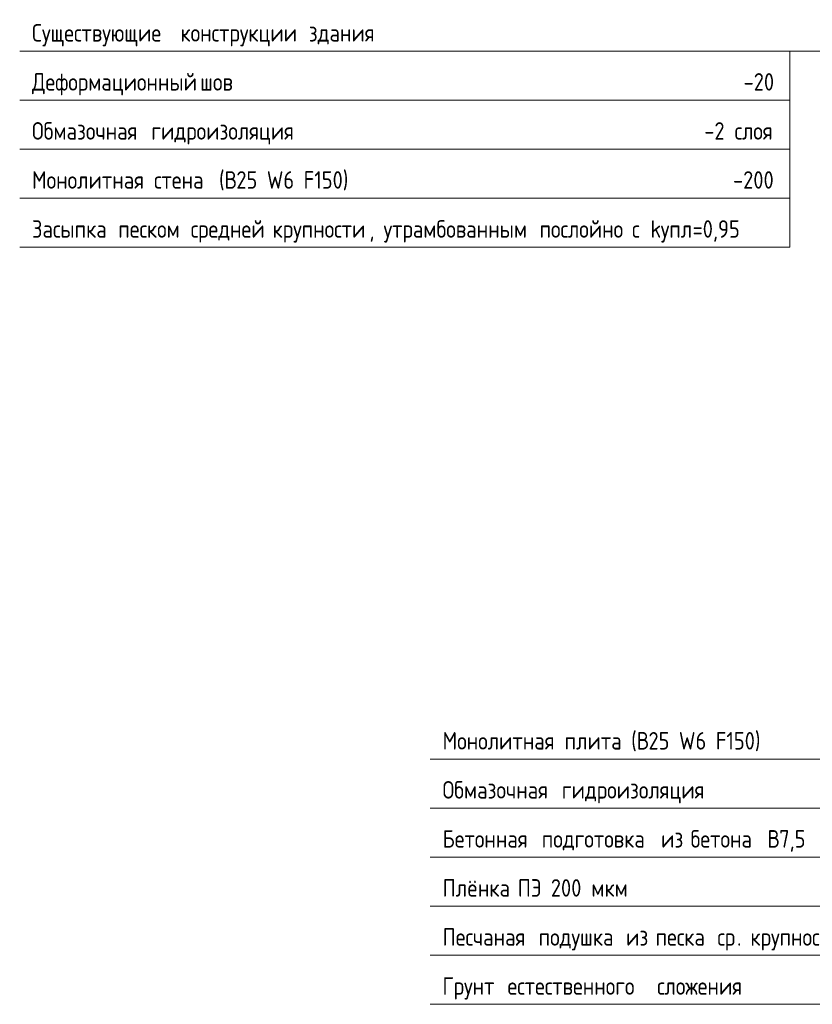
# Model space of a CAD drawing. Header units: millimetres. Extents: x 20478 to 58765, y -4013 to 75725.
# Tile 6 of 13: x 47765 to 50595, y -3753 to -239. Entities that reach past the tile are written whole.
import ezdxf

# ---------------------------------------------------------------- set-up
doc = ezdxf.new("R2010")
doc.units = ezdxf.units.MM
doc.layers.add('AA_Vinoska', color=5, linetype='Continuous', lineweight=9)
doc.styles.add('ISOCPEUR_2', font='isocpeur.ttf', dxfattribs={"width": 0.85, "height": 62.5})

# ---------------------------------------------------------------- blocks, each defined once
blk = doc.blocks.new('010_Флажок - Низ Фунд плита-3838013-Сечение 1')
at = {"layer": 'AA_Vinoska'}
for p, q in [((73415.6, -2377.6), (73353.1, -2485.9)), ((73415.6, -2377.6), (73478.1, -2485.9)), ((73415.6, -2377.6), (73415.6, -2877.6)), ((70290.6, -2877.6), (73415.6, -2877.6)), ((73415.6, -3052.6), (73415.6, -2877.6)), ((70290.6, -3052.6), (73415.6, -3052.6)), ((73415.6, -3227.6), (73415.6, -3052.6)), ((70290.6, -3227.6), (73415.6, -3227.6)), ((73415.6, -3402.6), (73415.6, -3227.6)), ((70290.6, -3402.6), (73415.6, -3402.6)), ((73415.6, -3577.6), (73415.6, -3402.6)), ((70290.6, -3577.6), (73415.6, -3577.6)), ((73415.6, -3752.6), (73415.6, -3577.6)), ((70290.6, -3752.6), (73415.6, -3752.6))]:
    blk.add_line(p, q, dxfattribs=at)
blk = doc.blocks.new('010_Флажок - Бок Стена здание-3835123-Сечение 1')
at = {"layer": 'AA_Vinoska'}
for p, q in [((72574.9, -351.2), (72466.7, -288.7)), ((68824.9, -351.2), (71574.9, -351.2)), ((72574.9, -351.2), (71574.9, -351.2)), ((71574.9, -526.2), (71574.9, -351.2)), ((72574.9, -351.2), (72466.7, -413.7)), ((68824.9, -526.2), (71574.9, -526.2)), ((71574.9, -701.2), (71574.9, -526.2)), ((68824.9, -701.2), (71574.9, -701.2)), ((71574.9, -876.2), (71574.9, -701.2)), ((68824.9, -876.2), (71574.9, -876.2)), ((71574.9, -1051.2), (71574.9, -876.2)), ((68824.9, -1051.2), (71574.9, -1051.2))]:
    blk.add_line(p, q, dxfattribs=at)

msp = doc.modelspace()

# ---------------------------------------------------------------- block references
at = {"layer": 'AA_Vinoska'}
for name in ['010_Флажок - Бок Стена здание-3835123-Сечение 1', '010_Флажок - Низ Фунд плита-3838013-Сечение 1']:
    msp.add_blockref(name, (-21059.8179, 0), dxfattribs=at)

# ---------------------------------------------------------------- next in the draw order: texts
at = {"layer": 'AA_Vinoska', "char_height": 62.5, "attachment_point": 1, "style": 'ISOCPEUR_2', "bg_fill": 3, "box_fill_scale": 1.25, "bg_fill_color": 256, "bg_fill_true_color": 13158600, "bg_fill_transparency": 0}
for s, insert, width in [('Существующие', (47809.0369, -254.5734), 603.069422), ('Деформационный', (47809.0369, -429.5734), 688.248719), ('-20', (50349.658, -429.5734), 137.990461), ('Обмазочная', (47809.0369, -604.5734), 477.004062), ('-2 ', (50209.1955, -604.5734), 131.176117), ('слоя', (50317.4266, -604.5734), 177.172937), ('Монолитная', (47809.0369, -779.5734), 488.929164), ('-200', (50311.833, -779.5734), 183.987281), ('Засыпка', (47809.0369, -954.5734), 333.902844), ('Монолитная', (49274.7715, -2781.0025), 488.929164), ('Обмазочная', (49274.7715, -2956.0025), 477.004062), ('Бетонная', (49274.7715, -3131.0025), 390.12118), ('Плёнка', (49274.7715, -3306.0025), 286.202437), ('мкм', (49806.0879, -3306.0025), 148.211977), ('Песчаная', (49274.7715, -3481.0025), 376.492492), ('крупности', (50373.9499, -3481.0025), 419.082141), ('Грунт', (49274.7715, -3656.0025), 241.909203)]:
    msp.add_mtext(s, dxfattribs=dict(at, insert=insert, width=width))

# ---------------------------------------------------------------- next in the draw order: texts
at = {"layer": 'AA_Vinoska', "char_height": 62.5, "width": 39.182477, "attachment_point": 1, "style": 'ISOCPEUR_2', "bg_fill": 3, "box_fill_scale": 1.25, "bg_fill_color": 256, "bg_fill_true_color": 13158600, "bg_fill_transparency": 0}
for insert in [(48306.6189, -254.5734), (48376.8989, -429.5734), (48202.6046, -604.5734), (48212.4438, -779.5734), (48084.5343, -954.5734), (49678.1784, -2781.0025), (49668.3392, -2956.0025), (49596.6537, -3131.0025), (49510.9121, -3306.0025), (49585.4089, -3481.0025), (49474.3665, -3656.0025)]:
    msp.add_mtext('\\fISOCPEUR|b0|i0|c204|p34|;\\W.85; ', dxfattribs=dict(at, insert=insert))

# ---------------------------------------------------------------- next in the draw order: texts
at = {"layer": 'AA_Vinoska', "char_height": 62.5, "attachment_point": 1, "style": 'ISOCPEUR_2', "bg_fill": 3, "box_fill_scale": 1.25, "bg_fill_color": 256, "bg_fill_true_color": 13158600, "bg_fill_transparency": 0}
for s, insert, width in [('конструкции', (48338.9477, -254.5734), 516.186539), ('шов', (48409.2276, -429.5734), 149.915562), ('гидроизоляция', (48234.9334, -604.5734), 599.66225), ('стена', (48244.7726, -779.5734), 240.205617), ('песком', (48116.8631, -954.5734), 274.277336), ('плита', (49710.5072, -2781.0025), 247.019961), ('гидроизоляция', (49700.668, -2956.0025), 599.66225), ('подготовка', (49628.9824, -3131.0025), 477.004062), ('ПЭ', (49543.2409, -3306.0025), 102.215156), ('подушка', (49617.7376, -3481.0025), 339.013602), ('естественного', (49506.6953, -3656.0025), 608.18018)]:
    msp.add_mtext(s, dxfattribs=dict(at, insert=insert, width=width))

# ---------------------------------------------------------------- next in the draw order: texts
for s, insert, width in [('\\fISOCPEUR|b0|i0|c204|p34|;\\W.85; ', (48764.8442, -254.5734), 39.182477), (' (', (48442.962, -779.5734), 64.736266), ('\\fISOCPEUR|b0|i0|c204|p34|;\\W.85; ', (48343.1645, -954.5734), 39.182477), (' (', (49914.319, -2781.0025), 64.736266), ('\\fISOCPEUR|b0|i0|c204|p34|;\\W.85; ', (50022.5501, -3131.0025), 39.182477), (' 200 ', (49627.5768, -3306.0025), 216.355414), ('\\fISOCPEUR|b0|i0|c204|p34|;\\W.85; ', (49897.4518, -3481.0025), 39.182477), ('\\fISOCPEUR|b0|i0|c204|p34|;\\W.85; ', (50008.4941, -3656.0025), 39.182477)]:
    msp.add_mtext(s, dxfattribs=dict(at, insert=insert, width=width))

# ---------------------------------------------------------------- next in the draw order: texts
for s, insert, width in [('здания', (48797.173, -254.5734), 277.684508), ('\\fISOCPEUR|b0|i0|c204|p34|;\\W.85;В', (48496.3748, -779.5734), 51.107578), ('средней', (48375.4933, -954.5734), 315.163398), ('\\fISOCPEUR|b0|i0|c204|p34|;\\W.85;В', (49967.7318, -2781.0025), 51.107578), ('из', (50054.8789, -3131.0025), 88.586469), ('из', (49929.7806, -3481.0025), 88.586469), ('сложения', (50040.8229, -3656.0025), 373.08532)]:
    msp.add_mtext(s, dxfattribs=dict(at, insert=insert, width=width))

# ---------------------------------------------------------------- next in the draw order: texts
for s, insert, width in [('25 W6 F150)', (48538.5427, -779.5734), 483.818406), ('\\fISOCPEUR|b0|i0|c204|p34|;\\W.85; ', (48635.5291, -954.5734), 39.182477), ('25 W6 F150)', (50009.8997, -2781.0025), 483.818406), ('\\fISOCPEUR|b0|i0|c204|p34|;\\W.85; ', (50127.9701, -3131.0025), 39.182477), ('\\fISOCPEUR|b0|i0|c204|p34|;\\W.85; ', (50002.8718, -3481.0025), 39.182477)]:
    msp.add_mtext(s, dxfattribs=dict(at, insert=insert, width=width))

# ---------------------------------------------------------------- next in the draw order: texts
for s, insert, width in [('крупности', (48667.8579, -954.5734), 419.082141), ('бетона', (50160.2988, -3131.0025), 293.016781), ('песка', (50035.2005, -3481.0025), 228.280516)]:
    msp.add_mtext(s, dxfattribs=dict(at, insert=insert, width=width))

# ---------------------------------------------------------------- next in the draw order: texts
for s, insert, width in [('утрамбованным', (49064.2368, -954.5734), 635.437555), (', ', (49013.6352, -954.5734), 61.329094), ('\\fISOCPEUR|b0|i0|c204|p34|;\\W.85; ', (50402.0619, -3131.0025), 39.182477), ('\\fISOCPEUR|b0|i0|c204|p34|;\\W.85; ', (50223.5508, -3481.0025), 39.182477)]:
    msp.add_mtext(s, dxfattribs=dict(at, insert=insert, width=width))

# ---------------------------------------------------------------- next in the draw order: texts
for s, insert, width in [('\\fISOCPEUR|b0|i0|c204|p34|;\\W.85; ', (49588.5252, -954.5734), 39.182477), ('\\fISOCPEUR|b0|i0|c204|p34|;\\W.85;В', (50434.3906, -3131.0025), 51.107578), ('ср', (50255.8796, -3481.0025), 85.179297)]:
    msp.add_mtext(s, dxfattribs=dict(at, insert=insert, width=width))

# ---------------------------------------------------------------- next in the draw order: texts
for s, insert, width in [('послойно', (49620.8539, -954.5734), 361.160219), ('7,5', (50476.5586, -3131.0025), 114.140258), ('. ', (50326.1595, -3481.0025), 57.921922)]:
    msp.add_mtext(s, dxfattribs=dict(at, insert=insert, width=width))

# ---------------------------------------------------------------- next in the draw order: texts
at = {"layer": 'AA_Vinoska', "insert": (49918.8409, -954.5734), "char_height": 62.5, "width": 39.182477, "attachment_point": 1, "style": 'ISOCPEUR_2', "bg_fill": 3, "box_fill_scale": 1.25, "bg_fill_color": 256, "bg_fill_true_color": 13158600, "bg_fill_transparency": 0}
msp.add_mtext('\\fISOCPEUR|b0|i0|c204|p34|;\\W.85; ', dxfattribs=at)

# ---------------------------------------------------------------- next in the draw order: texts
at = {"layer": 'AA_Vinoska', "insert": (49951.1697, -954.5734), "char_height": 62.5, "width": 39.182477, "attachment_point": 1, "style": 'ISOCPEUR_2', "bg_fill": 3, "box_fill_scale": 1.25, "bg_fill_color": 256, "bg_fill_true_color": 13158600, "bg_fill_transparency": 0}
msp.add_mtext('\\fISOCPEUR|b0|i0|c204|p34|;\\W.85;с', dxfattribs=at)

# ---------------------------------------------------------------- next in the draw order: texts
at = {"layer": 'AA_Vinoska', "insert": (49983.4985, -954.5734), "char_height": 62.5, "width": 85.179297, "attachment_point": 1, "style": 'ISOCPEUR_2', "bg_fill": 3, "box_fill_scale": 1.25, "bg_fill_color": 256, "bg_fill_true_color": 13158600, "bg_fill_transparency": 0}
msp.add_mtext(' k', dxfattribs=at)

# ---------------------------------------------------------------- next in the draw order: texts
at = {"layer": 'AA_Vinoska', "insert": (50053.7784, -954.5734), "char_height": 62.5, "width": 137.990461, "attachment_point": 1, "style": 'ISOCPEUR_2', "bg_fill": 3, "box_fill_scale": 1.25, "bg_fill_color": 256, "bg_fill_true_color": 13158600, "bg_fill_transparency": 0}
msp.add_mtext('упл', dxfattribs=at)

# ---------------------------------------------------------------- next in the draw order: texts
at = {"layer": 'AA_Vinoska', "insert": (50167.6319, -954.5734), "char_height": 62.5, "width": 206.133898, "attachment_point": 1, "style": 'ISOCPEUR_2', "bg_fill": 3, "box_fill_scale": 1.25, "bg_fill_color": 256, "bg_fill_true_color": 13158600, "bg_fill_transparency": 0}
msp.add_mtext('=0,95', dxfattribs=at)

doc.saveas('drawing.dxf')
